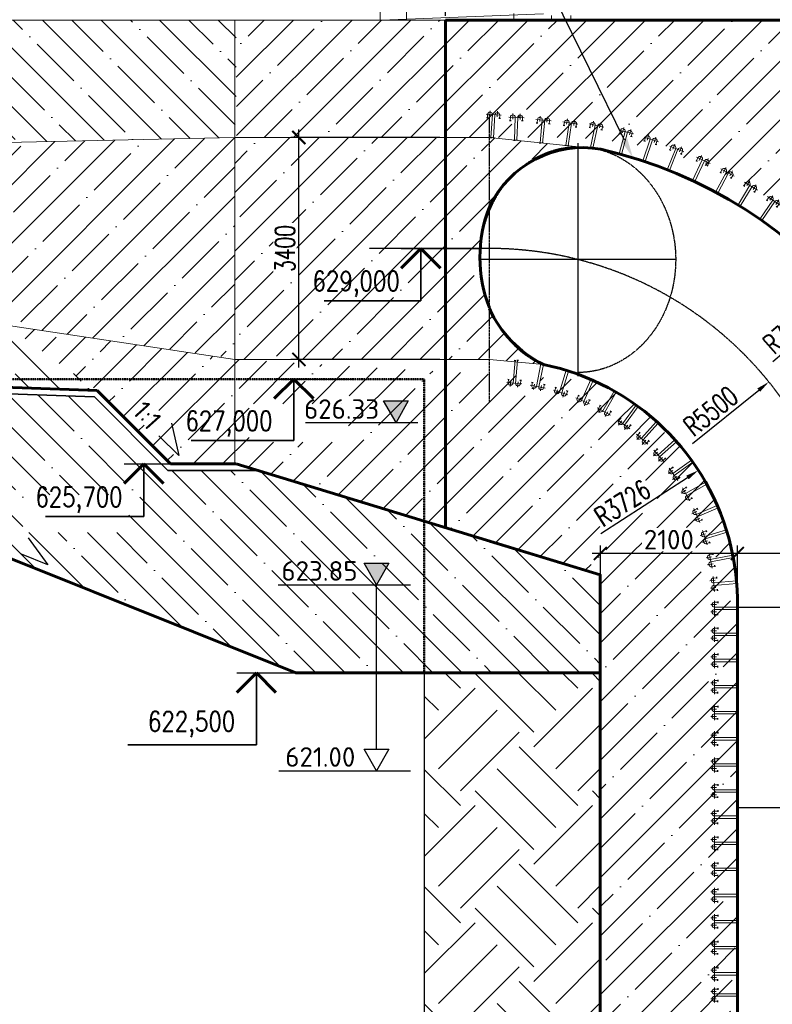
# Model space of a CAD drawing. Header units: millimetres. Extents: x 452087 to 582075, y 10891 to 81641.
# Tile 4 of 256: x 462028 to 473555, y 41457 to 56541. Entities that reach past the tile are written whole.
import ezdxf
from ezdxf import colors
from ezdxf.entities.mleader import LeaderData, LeaderLine
from ezdxf.enums import TextEntityAlignment as Align
from ezdxf.math import Vec2, Vec3

# ---------------------------------------------------------------- set-up
doc = ezdxf.new("R2010")
doc.units = ezdxf.units.MM
for name, pattern in [('ГТО-1 Пунктир', [7, 5, -2]), ('осевая', [50.8, 31.75, -6.35, 6.35, -6.35]), ('штриховая 04-2', [6, 4, -2])]:
    doc.linetypes.add(name, pattern=pattern)
doc.layers.get('Defpoints').update_dxf_attribs({"color": 8})
for name, color, linetype, lineweight in [('_ОИИиГ_Литологическая граница', 7, 'Continuous', 35), ('ГТО-2_Бетон 0.35', 2, 'Continuous', 35), ('ГТО-2_Бетон_025', 7, 'Continuous', 25), ('ГТО-2_Бетон_060', 3, 'Continuous', 60), ('ГТО-2_Оси_025', 6, 'осевая', 25), ('ГТО-2_Пунктир', 151, 'ГТО-1 Пунктир', 25), ('ГТО-2_Текст', 2, 'Continuous', 35), ('ГТО-2_Штриховка', 252, 'Continuous', 18)]:
    doc.layers.add(name, color=color, linetype=linetype, lineweight=lineweight)
for name, color, linetype in [('ГТО-2_Выноски', 7, 'Continuous'), ('ГТО-2_Размеры', 7, 'Continuous'), ('ОГСО_Размеры', 7, 'Continuous')]:
    doc.layers.add(name, color=color, linetype=linetype)
doc.layers.add('ГТО-2_Оборудование_018', color=7, linetype='Continuous', lineweight=18, true_color=0x6b6b6b)
doc.layers.add('ГТО-2_Штриховка_018', color=7, linetype='Continuous', lineweight=18, true_color=0x6b6b6b)
doc.styles.add('MOSOBL (isocpeur)', font='isocpeur.ttf')
doc.styles.add('RomanS', font='romans.shx', dxfattribs={"width": 0.7})
doc.dimstyles.new('MOSOBL 1-100 (мм)', dxfattribs={"dimscale": 100, "dimtxt": 3, "dimasz": 2, "dimexe": 1.25, "dimexo": 0.625, "dimtad": 1, "dimdec": 0, "dimzin": 9, "dimtxsty": 'RomanS', "dimblk": 'ARCHTICK', "dimcen": 2.5, "dimdle": 1.25, "dimclrd": 7, "dimclre": 7, "dimclrt": 2, "dimadec": 0, "dimazin": 0, "dimtfac": 1, "dimtdec": 0, "dimtmove": 1, "dimatfit": 3, "dimfxl": 1, "dimtfill": 1, "dimlwd": 25, "dimlwe": 25, "dimarcsym": 0})
pattern_1 = [(45, (-123916.4, -142063.87), (-449.0128, 449.0128), []), (45, (-123467.4, -142063.87), (-449.0128, 449.0128), [793.75, -158.75, 0, -158.75])]

# ---------------------------------------------------------------- blocks, each defined once
blk = doc.blocks.new('_ArchTick')
at = {"color": 0, "linetype": 'ByBlock', "const_width": 0.15}
blk.add_lwpolyline([(-0.5, -0.5), (0.5, 0.5)], dxfattribs=at)
blk = doc.blocks.new('*D560')
at = {"layer": 'Defpoints', "color": 0, "transparency": 16777216}
for p in [(468551, 57867), (468551, 56536), (482955, 56536)]:
    blk.add_point(p, dxfattribs=at)
at = {"layer": 'ГТО-2_Размеры', "color": 7, "lineweight": 25, "transparency": 16777216}
for p, q in [((468551, 56599), (468551, 57992)), ((482955, 56599), (482955, 57992)), ((483080, 57867), (468426, 57867))]:
    blk.add_line(p, q, dxfattribs=at)
at = {"layer": 'ГТО-2_Размеры', "color": 7, "lineweight": 25, "transparency": 16777216, "xscale": 200, "yscale": 200, "zscale": 200, "rotation": 180}
blk.add_blockref('_ArchTick', (468551, 57867), dxfattribs=at)
at = {"layer": 'ГТО-2_Размеры', "color": 7, "lineweight": 25, "transparency": 16777216, "xscale": 200, "yscale": 200, "zscale": 200}
blk.add_blockref('_ArchTick', (482955, 57867), dxfattribs=at)
at = {"layer": 'ГТО-2_Размеры', "color": 2, "transparency": 16777216, "insert": (475753, 58079), "char_height": 300, "attachment_point": 5, "style": 'MOSOBL (isocpeur)', "bg_fill": 3, "box_fill_scale": 1.1, "bg_fill_color": 256, "bg_fill_true_color": 13158600, "bg_fill_transparency": 0}
blk.add_mtext('14405', dxfattribs=at)
blk = doc.blocks.new('*U468')
at = {"color": 7, "lineweight": 25, "ltscale": 100}
blk.add_line((12.12, 0), (0, 0), dxfattribs=at)
at = {"color": 3, "lineweight": 60, "ltscale": 100}
for p, q in [((9.12, 0), (6.12, -3)), ((12.12, -3), (9.12, 0))]:
    blk.add_line(p, q, dxfattribs=at)
at = {"color": 2, "lineweight": 35, "ltscale": 100}
for p, q in [((9.12, 0), (9.12, -9.41)), ((9.12, -9.41), (24.85, -9.41))]:
    blk.add_line(p, q, dxfattribs=at)
at = {"color": 2, "ltscale": 100, "style": 'RomanS', "width": 0.8, "flags": 8}
for tag, p in [('OTMETKA', (26.53, -6.41)), ('OTMETKA_2', (12.35, -12.41))]:
    blk.add_attdef(tag, text='', height=3, dxfattribs=at).set_placement(p, align=Align.MIDDLE_RIGHT)
blk = doc.blocks.new('*U483')
at = {"color": 2, "lineweight": 35, "ltscale": 100}
for p, q in [((6.06, 0), (6.06, 11.03)), ((6.06, 11.03), (25.77, 11.03))]:
    blk.add_line(p, q, dxfattribs=at)
at = {"color": 3, "lineweight": 60, "ltscale": 100}
for p, q in [((6.06, 0), (3.06, 3)), ((9.06, 3), (6.06, 0))]:
    blk.add_line(p, q, dxfattribs=at)
at = {"color": 7, "lineweight": 25, "ltscale": 100}
blk.add_line((9.06, 0), (0, 0), dxfattribs=at)
at = {"color": 2, "ltscale": 100, "style": 'RomanS', "width": 0.8, "flags": 8}
for tag, p in [('OTMETKA_2', (9.29, 17.03)), ('OTMETKA', (23.47, 8.6))]:
    blk.add_attdef(tag, text='', height=3, dxfattribs=at).set_placement(p, align=Align.MIDDLE_RIGHT)
blk = doc.blocks.new('*U484')
at = {"color": 7, "lineweight": 25, "ltscale": 100}
blk.add_line((12.12, 0), (0, 0), dxfattribs=at)
at = {"color": 3, "lineweight": 60, "ltscale": 100}
for p, q in [((9.12, 0), (6.12, -3)), ((12.12, -3), (9.12, 0))]:
    blk.add_line(p, q, dxfattribs=at)
at = {"color": 2, "lineweight": 35, "ltscale": 100}
for p, q in [((9.12, 0), (9.12, -8.08)), ((9.12, -8.08), (24.16, -8.08))]:
    blk.add_line(p, q, dxfattribs=at)
at = {"color": 2, "ltscale": 100, "style": 'RomanS', "width": 0.8, "flags": 8}
for tag, p in [('OTMETKA', (26.53, -5.08)), ('OTMETKA_2', (12.35, -11.08))]:
    blk.add_attdef(tag, text='', height=3, dxfattribs=at).set_placement(p, align=Align.MIDDLE_RIGHT)
blk = doc.blocks.new('A$C09C70558')
at = {"layer": 'ГТО-2_Штриховка'}
h = blk.add_hatch(dxfattribs=at)
h.set_pattern_fill('ANSI35', color=256, scale=100)
h.set_pattern_definition([(45, (-2316046.56, -5105461.7), (-449.012806, 449.012806), []), (45, (-2315597.55, -5105461.7), (-449.012806, 449.012806), [793.75, -158.75, 0, -158.75])])
h.paths.add_polyline_path([(30323, -4991), (30323, -4039), (26400, -4177), (25006, -5175), (30005, -5000)])
h.paths.add_polyline_path([(30323, -1237), (30323, 500), (22880, 500), (22880, 500), (22880, -1300), (24200, -1328), (26400, -1376)])
for points in [[(22900, 500), (22900, -6300)], [(22900, 500), (30323, 500)], [(22900, -1300), (26400, -1376)], [(30323, -1237), (26400, -1376)], [(26400, -1376), (26400, -4177)], [(22900, -4700), (26400, -4177)]]:
    blk.add_lwpolyline(points, dxfattribs=at)
blk = doc.blocks.new('металл')
at = {"layer": 'ГТО-2_Штриховка_018', "lineweight": 25}
for p, q in [((-31, 0), (-6, 0)), ((31, 0), (6, 0)), ((-106, -300), (-81, -300)), ((106, -300), (81, -300))]:
    blk.add_line(p, q, dxfattribs=at)
at = {"layer": 'ГТО-2_Штриховка_018'}
for p, q in [((-19, 0), (-19, -352)), ((19, 0), (19, -352)), ((-94, -300), (-94, -350)), ((93, -300), (93, -350)), ((-116, -350), (116, -350)), ((-56, -407), (-56, -323)), ((56, -407), (56, -323))]:
    blk.add_line(p, q, dxfattribs=at)
for centre in [(-56, -350), (56, -350)]:
    blk.add_arc(centre, 37.5, 180, 0, dxfattribs=at)
blk = doc.blocks.new('*D515')
at = {"layer": 'Defpoints', "color": 0, "transparency": 16777216}
for p in [(470921, 48363), (470921, 47144), (473020, 47206)]:
    blk.add_point(p, dxfattribs=at)
at = {"layer": 'ГТО-2_Размеры', "color": 7, "lineweight": 25, "transparency": 16777216}
for p, q in [((470921, 47206), (470921, 48488)), ((473020, 47268), (473020, 48488)), ((473145, 48363), (470796, 48363))]:
    blk.add_line(p, q, dxfattribs=at)
at = {"layer": 'ГТО-2_Размеры', "color": 7, "lineweight": 25, "transparency": 16777216, "xscale": 200, "yscale": 200, "zscale": 200, "rotation": 180}
blk.add_blockref('_ArchTick', (470921, 48363), dxfattribs=at)
at = {"layer": 'ГТО-2_Размеры', "color": 7, "lineweight": 25, "transparency": 16777216, "xscale": 200, "yscale": 200, "zscale": 200}
blk.add_blockref('_ArchTick', (473020, 48363), dxfattribs=at)
at = {"layer": 'ГТО-2_Размеры', "color": 2, "transparency": 16777216, "insert": (471970, 48576), "char_height": 300, "attachment_point": 5, "style": 'MOSOBL (isocpeur)', "bg_fill": 3, "box_fill_scale": 1.1, "bg_fill_color": 256, "bg_fill_true_color": 13158600, "bg_fill_transparency": 0}
blk.add_mtext('2100', dxfattribs=at)
blk = doc.blocks.new('*D552')
at = {"layer": 'Defpoints', "color": 0, "transparency": 16777216}
for p in [(473020, 48363), (473020, 47206), (476420, 47058)]:
    blk.add_point(p, dxfattribs=at)
at = {"layer": 'ГТО-2_Размеры', "color": 7, "lineweight": 25, "transparency": 16777216}
for p, q in [((473020, 47268), (473020, 48488)), ((476420, 47120), (476420, 48488)), ((476545, 48363), (472895, 48363))]:
    blk.add_line(p, q, dxfattribs=at)
at = {"layer": 'ГТО-2_Размеры', "color": 7, "lineweight": 25, "transparency": 16777216, "xscale": 200, "yscale": 200, "zscale": 200, "rotation": 180}
blk.add_blockref('_ArchTick', (473020, 48363), dxfattribs=at)
at = {"layer": 'ГТО-2_Размеры', "color": 7, "lineweight": 25, "transparency": 16777216, "xscale": 200, "yscale": 200, "zscale": 200}
blk.add_blockref('_ArchTick', (476420, 48363), dxfattribs=at)
at = {"layer": 'ГТО-2_Размеры', "color": 2, "transparency": 16777216, "insert": (474720, 48576), "char_height": 300, "attachment_point": 5, "style": 'MOSOBL (isocpeur)', "bg_fill": 3, "box_fill_scale": 1.1, "bg_fill_color": 256, "bg_fill_true_color": 13158600, "bg_fill_transparency": 0}
blk.add_mtext('3400', dxfattribs=at)
blk = doc.blocks.new('*D557')
at = {"layer": 'Defpoints', "color": 0, "transparency": 16777216}
for p in [(466303, 54736), (468524, 54736), (468524, 51336)]:
    blk.add_point(p, dxfattribs=at)
at = {"layer": 'ГТО-2_Бетон_060', "color": 7, "lineweight": 25, "transparency": 16777216}
for p, q in [((466303, 51211), (466303, 54861)), ((468461, 54736), (466178, 54736)), ((468461, 51336), (466178, 51336))]:
    blk.add_line(p, q, dxfattribs=at)
at = {"layer": 'ГТО-2_Бетон_060', "color": 7, "lineweight": 25, "transparency": 16777216, "xscale": 200, "yscale": 200, "zscale": 200}
for p, rotation in [((466303, 54736), 90), ((466303, 51336), 270)]:
    blk.add_blockref('_ArchTick', p, dxfattribs=dict(at, rotation=rotation))
at = {"layer": 'ГТО-2_Бетон_060', "color": 2, "lineweight": 30, "transparency": 16777216, "insert": (466091, 53036), "char_height": 300, "attachment_point": 5, "rotation": 90, "style": 'RomanS', "bg_fill": 3, "box_fill_scale": 1.1, "bg_fill_color": 256, "bg_fill_true_color": 13158600, "bg_fill_transparency": 0}
blk.add_mtext('3400', dxfattribs=at)
blk = doc.blocks.new('*U477')
at = {"color": 7, "lineweight": 25, "ltscale": 100}
blk.add_line((12.12, 0), (0, 0), dxfattribs=at)
at = {"color": 3, "lineweight": 60, "ltscale": 100}
for p, q in [((9.12, 0), (6.12, -3)), ((12.12, -3), (9.12, 0))]:
    blk.add_line(p, q, dxfattribs=at)
at = {"color": 2, "lineweight": 35, "ltscale": 100}
for p, q in [((9.12, 0), (9.12, -8)), ((9.12, -8), (23.92, -8))]:
    blk.add_line(p, q, dxfattribs=at)
at = {"color": 2, "ltscale": 100, "style": 'RomanS', "width": 0.8, "flags": 8}
for tag, p in [('OTMETKA', (26.53, -5)), ('OTMETKA_2', (12.35, -11))]:
    blk.add_attdef(tag, text='', height=3, dxfattribs=at).set_placement(p, align=Align.MIDDLE_RIGHT)
blk = doc.blocks.new('*D578')
at = {"layer": 'Defpoints', "color": 0, "transparency": 16777216}
for p in [(472422, 49637), (469295, 47611)]:
    blk.add_point(p, dxfattribs=at)
at = {"layer": 'ГТО-2_Размеры', "color": 7, "lineweight": 25, "transparency": 16777216}
blk.add_line((470929, 48669), (472254, 49528), dxfattribs=at)
at = {"layer": 'ГТО-2_Размеры', "color": 7, "transparency": 16777216}
blk.add_solid([(472236, 49556), (472273, 49500), (472422, 49637)], dxfattribs=at)
at = {"layer": 'ГТО-2_Размеры', "color": 2, "transparency": 16777216, "insert": (471260, 49137), "char_height": 300, "attachment_point": 5, "rotation": 32.9399, "style": 'RomanS', "bg_fill": 3, "box_fill_scale": 1.1, "bg_fill_color": 256, "bg_fill_true_color": 13158600, "bg_fill_transparency": 0}
blk.add_mtext('R3726', dxfattribs=at)
blk = doc.blocks.new('*D579')
at = {"layer": 'Defpoints', "color": 0, "transparency": 16777216}
for p in [(473502, 50992), (469223, 47536)]:
    blk.add_point(p, dxfattribs=at)
at = {"layer": 'ГТО-2_Размеры', "color": 7, "lineweight": 25, "transparency": 16777216}
blk.add_line((472331, 50047), (473346, 50867), dxfattribs=at)
at = {"layer": 'ГТО-2_Размеры', "color": 7, "transparency": 16777216}
blk.add_solid([(473325, 50892), (473367, 50841), (473502, 50992)], dxfattribs=at)
at = {"layer": 'ГТО-2_Размеры', "color": 2, "transparency": 16777216, "insert": (472612, 50546), "char_height": 300, "attachment_point": 5, "rotation": 38.9306, "style": 'RomanS', "bg_fill": 3, "box_fill_scale": 1.1, "bg_fill_color": 256, "bg_fill_true_color": 13158600, "bg_fill_transparency": 0}
blk.add_mtext('R5500', dxfattribs=at)
blk = doc.blocks.new('*D580')
at = {"layer": 'Defpoints', "color": 0, "transparency": 16777216}
for p in [(474701, 52287), (469350, 47666)]:
    blk.add_point(p, dxfattribs=at)
at = {"layer": 'ГТО-2_Размеры', "color": 7, "lineweight": 25, "transparency": 16777216}
blk.add_line((473562, 51303), (474550, 52156), dxfattribs=at)
at = {"layer": 'ГТО-2_Размеры', "color": 7, "transparency": 16777216}
blk.add_solid([(474528, 52181), (474572, 52131), (474701, 52287)], dxfattribs=at)
at = {"layer": 'ГТО-2_Размеры', "color": 2, "transparency": 16777216, "insert": (473826, 51812), "char_height": 300, "attachment_point": 5, "rotation": 40.8121, "style": 'RomanS', "bg_fill": 3, "box_fill_scale": 1.1, "bg_fill_color": 256, "bg_fill_true_color": 13158600, "bg_fill_transparency": 0}
blk.add_mtext('R7070', dxfattribs=at)
blk = doc.blocks.new('АО 3-3')
at = {"layer": 'ГТО-2_Оборудование_018'}
blk.add_line((452544, 198695), (455033, 198600), dxfattribs=at)
for points in [[(454645, 202850), (454645, 198600)], [(455044, 202850), (455045, 198600)]]:
    blk.add_lwpolyline(points, dxfattribs=at)
blk = doc.blocks.new('A$C0CB52663')
at = {"layer": 'ОГСО_Размеры'}
blk.add_blockref('АО 3-3', (-429374, -198100), dxfattribs=at)

msp = doc.modelspace()

# ---------------------------------------------------------------- hatches: boundary and pattern name
at = {"layer": '_ОИИиГ_Литологическая граница', "linetype": 'Continuous', "lineweight": 30}
h = msp.add_hatch(color=5, dxfattribs=at)
h.dxf.hatch_style = 1
h.paths.add_polyline_path([(467979.3, 50699.7), (467792.8, 50368.8), (467601.2, 50699.7)])
h = msp.add_hatch(color=5, dxfattribs=at)
h.dxf.hatch_style = 1
h.paths.add_polyline_path([(467680.3, 48216.1), (467493.7, 47885.3), (467302.1, 48216.1)])
at = {"layer": 'ГТО-2_Штриховка_018'}
h = msp.add_hatch(dxfattribs=at)
h.set_pattern_fill('ANSI35', color=256, scale=100)
h.set_pattern_definition(pattern_1)
h.paths.add_polyline_path([(461842.7, 53159.4), (465320.6, 53041.8), (465320.6, 51351), (461842.7, 51855.4)])
h.paths.add_polyline_path([(461842.7, 54660.4), (465320.6, 54732.7), (465320.6, 53041.8), (461842.7, 53159.4)])
h.paths.add_polyline_path([(457897.7, 53298.5), (457897.7, 54799.4), (461842.7, 54660.4), (461842.7, 53159.4)])
h.paths.add_polyline_path([(457897.7, 51996), (457897.7, 53298.5), (461842.7, 53159.4), (461842.7, 51855.4)])
h = msp.add_hatch(dxfattribs=at)
h.set_pattern_fill('ANSI35', color=256, scale=100)
h.set_pattern_definition([(45, (-360786.1, -987741.6), (-449.0128, 449.0128), []), (45, (-360337.07, -987741.6), (-449.0128, 449.0128), [793.75, -158.75, 0, -158.75])])
edge = h.paths.add_edge_path()
edge.add_ellipse((470576.1, 52865.4), major_axis=(0, 1741.1), ratio=0.8607267, start_angle=3.29322, end_angle=64.76003)
edge.add_line((469220.6, 53607.8), (469220.6, 54736.1))
edge.add_line((469220.6, 54736.1), (470490, 54603.6))
edge = h.paths.add_edge_path()
edge.add_ellipse((470576.1, 52865.4), major_axis=(0, 1741.1), ratio=0.8607267, start_angle=115.23997, end_angle=156.74889)
edge.add_line((469984.5, 51265.7), (469220.6, 51336.5))
edge.add_line((469220.6, 51336.5), (469220.6, 52123))
edge = h.paths.add_edge_path()
edge.add_ellipse((470576.1, 52865.4), major_axis=(0, 1741.1), ratio=0.8607267, start_angle=64.76003, end_angle=115.23997)
edge.add_line((469220.6, 52123), (469220.6, 51336.1))
edge.add_line((469220.6, 51336.1), (465320.6, 51336.1))
edge.add_line((465320.6, 51336.1), (465320.6, 54736.1))
edge.add_line((465320.6, 54736.1), (469220.6, 54736.1))
edge.add_line((469220.6, 54736.1), (469220.6, 53607.8))
h.paths.add_polyline_path([(466271.9, 52526.1), (466271.9, 53546.1), (467811.3, 53546.1), (467811.3, 52526.1)], flags=16)
h.paths.add_polyline_path([(466271.9, 52526.1), (466271.9, 53546.1), (467811.3, 53546.1), (467811.3, 52526.1)], flags=16)
h = msp.add_hatch(dxfattribs=at)
h.set_pattern_fill('ANSI35', color=256, scale=100)
h.set_pattern_definition([(45, (-158512.4, -7381393.64), (-449.012806, 449.012806), []), (45, (-158063.37, -7381393.64), (-449.012806, 449.012806), [793.75, -158.75, 0, -158.75])])
h.paths.add_polyline_path([(473382.9, 36426.6), (473382.9, 35928.5), (474554.2, 35928.5), (474554.2, 36426.6)], flags=16)
edge = h.paths.add_edge_path()
edge.add_line((465340.6, 49736), (464339.4, 49736.1))
edge.add_line((464339.4, 49736.1), (463215.9, 50859.6))
edge.add_line((463215.9, 50859.6), (461820.6, 51858.7))
edge.add_line((461820.6, 51858.7), (465320.6, 51336.1))
edge.add_line((465320.6, 51336.1), (470808.2, 51015.7))
edge.add_arc((469250.7, 47582.7), 3769.8, 359.57997, 425.59675, ccw=False)
edge.add_line((473020.4, 47555), (473020.4, 42536.1))
edge.add_arc((478399.8, 41572.9), 5465, 529.84839, 635.82414)
edge.add_line((478954.4, 36136.1), (479912.7, 36136.1))
edge.add_line((479912.7, 36136.1), (479900.2, 33036.1))
edge.add_line((479900.2, 33036.1), (479910.6, 31236.1))
edge.add_line((479910.6, 31236.1), (479420.6, 31236.1))
edge.add_line((479420.6, 31236.1), (477980.6, 33036.1))
edge.add_line((477980.6, 33036.1), (474980.6, 33036.1))
edge.add_line((474980.6, 33036.1), (473380.6, 35036.1))
edge.add_line((473380.6, 35036.1), (470918.6, 35036.1))
edge.add_line((470918.6, 35036.1), (470918.6, 48036.1))
edge.add_line((470918.6, 48036.1), (465340.6, 49736))
h.paths.add_polyline_path([(465540.6, 50658.7), (465540.6, 50067.2), (467062.7, 50067.2), (467062.7, 50658.7)], flags=16)
h = msp.add_hatch(dxfattribs=at)
h.set_pattern_fill('ANSI35', color=256, scale=100, angle=90)
h.set_pattern_definition([(135, (-2005588.64, -5049425.6), (-449.012806, -449.012806), []), (135, (-2005588.64, -5048976.56), (-449.012806, -449.012806), [793.75, -158.75, 0, -158.75])])
h.paths.add_polyline_path([(466231.2, 46536.3), (460008.4, 49036.3), (457897.7, 49036.3), (457897.7, 50947), (463171.5, 50762.5), (464297.9, 49636.1), (465668.4, 49636.1), (470920.2, 48036.1), (470920.2, 46555.2), (469919.4, 46536.1), (467595.4, 46536.1)])
h.paths.add_polyline_path([(463697.7, 49262.2), (462077.5, 49262.2), (462077.5, 48683.7), (463697.7, 48683.7)])
h = msp.add_hatch(dxfattribs=at)
h.set_pattern_fill('EARTH', color=256, scale=200, angle=45)
h.set_pattern_definition([(45, (-123919.9, -142063.9), (1e-13, 1796.0512), [1270, -1270]), (45, (-124256.7, -141727.1), (1e-13, 1796.0512), [1270, -1270]), (45, (-124593.4, -141390.3), (1e-13, 1796.0512), [1270, -1270]), (135, (-124593.4, -141165.8), (-1796.0512, 1e-13), [1270, -1270]), (135, (-124256.7, -140829.1), (-1796.0512, 1e-13), [1270, -1270]), (135, (-123919.9, -140492.3), (-1796.0512, 1e-13), [1270, -1270])])
h.paths.add_polyline_path([(470923.6, 46536.3), (468223.8, 46536.3), (468223.8, 34936.1), (470923.6, 34936.1)])

# ---------------------------------------------------------------- linework, layer by layer
at = {"layer": '_ОИИиГ_Литологическая граница', "color": 5, "linetype": 'Continuous', "lineweight": 30}
for p, q in [((466404.7, 50368.8), (468127.8, 50368.8)), ((465984, 47885.3), (468014.4, 47885.3)), ((465997.2, 45035.3), (468014.4, 45035.3))]:
    msp.add_line(p, q, dxfattribs=at)
at = {"layer": '_ОИИиГ_Литологическая граница', "color": 5, "linetype": 'Continuous', "lineweight": 30, "flags": 128}
for points in [[(467792.8, 50368.8), (467601.2, 50699.7), (467979.3, 50699.7), (467792.8, 50368.8)], [(467493.7, 47885.3), (467302.1, 48216.1), (467680.3, 48216.1), (467493.7, 47885.3)], [(467493.7, 45035.3), (467302.1, 45366.1), (467680.3, 45366.1), (467493.7, 45035.3)]]:
    msp.add_lwpolyline(points, dxfattribs=at)
at = {"layer": '_ОИИиГ_Литологическая граница', "color": 5, "linetype": 'Continuous', "lineweight": 30}
msp.add_lwpolyline([(467493.7, 45366.1), (467493.7, 47885.3)], dxfattribs=at)
at = {"layer": 'ГТО-2_Бетон 0.35', "color": 0}
for p, q in [((464297.9, 49636.1), (463171.5, 50762.5)), ((465668.4, 49636.1), (464297.9, 49636.1))]:
    msp.add_line(p, q, dxfattribs=at)
at = {"layer": 'ГТО-2_Бетон 0.35', "color": 0, "flags": 128}
msp.add_lwpolyline([(457897.7, 50947), (463173, 50761.1)], dxfattribs=at)
at = {"layer": 'ГТО-2_Бетон_025'}
msp.add_lwpolyline([(468220.4, 46536.3), (468220.4, 27036.3)], dxfattribs=at)
at = {"layer": 'ГТО-2_Бетон_060', "color": 3}
msp.add_line((463214.4, 50861.1), (464339.4, 49736.1), dxfattribs=at)
at = {"layer": 'ГТО-2_Бетон_060'}
msp.add_line((473020.4, 41336.1), (473020.4, 47694.3), dxfattribs=at)
at = {"layer": 'ГТО-2_Бетон_060', "color": 3}
for points in [[(468550.6, 53036.1), (468550.6, 48758.2)], [(470920.6, 35036.1), (470920.6, 48036.1), (469220.6, 48554)]]:
    msp.add_lwpolyline(points, dxfattribs=at)
at = {"layer": 'ГТО-2_Бетон_060', "color": 3, "flags": 128}
for points in [[(457897.7, 51047.1), (463215.9, 50859.6)], [(464339.4, 49736.1), (465340.2, 49736.1)], [(470920.6, 48036.1), (465340.6, 49736.1)]]:
    msp.add_lwpolyline(points, dxfattribs=at)
at = {"layer": 'ГТО-2_Бетон_060'}
for points in [[(457897.7, 49036.3), (460008.4, 49036.3), (466258.4, 46536.3), (468220.4, 46536.3)], [(468220.4, 46536.3), (470920.2, 46536.3)]]:
    msp.add_lwpolyline(points, dxfattribs=at)
for centre, radius, start, end in [((470658, 52989.7), 1591.3, 80.24766, 154.59271), ((471228.7, 52900.2), 2151.5, 158.96608, 201.03392), ((470847.2, 52859.8), 1788.5, 204.56968, 243.45735), ((469295.3, 47610.6), 3726, 13.35365, 78.34593), ((469295.3, 47610.6), 3726, 1.28769, 13.35365)]:
    msp.add_arc(centre, radius, start, end, dxfattribs=at)
at = {"layer": 'ГТО-2_Оси_025', "ltscale": 0.25}
for p, q in [((470576.1, 54651.3), (470576.1, 51079.5)), ((472074.8, 52865.4), (469077.5, 52865.4))]:
    msp.add_line(p, q, dxfattribs=at)
at = {"layer": 'ГТО-2_Оси_025'}
msp.add_lwpolyline([(469220.6, 50692.9), (469220.6, 55092.9)], dxfattribs=at)
at = {"layer": 'ГТО-2_Пунктир', "color": 252, "linetype": 'штриховая 04-2', "lineweight": 50}
for points in [[(468220.4, 49036.1), (468220.4, 51036.1), (457897.7, 51036.1)], [(468220.4, 49036.1), (468220.4, 46536.3)]]:
    msp.add_lwpolyline(points, dxfattribs=at)
at = {"layer": 'ГТО-2_Пунктир', "extrusion": (0, 0, -1)}
msp.add_ellipse((470576.1, 52865.4), major_axis=(0, 1729.3), ratio=0.8666302, start_param=3.5066593, end_param=9.426142, dxfattribs=at)
at = {"layer": 'ГТО-2_Размеры'}
msp.add_line((476414.8, 44469.2), (473014.8, 44469.2), dxfattribs=at)
for points in [[(464352.9, 50361.2), (464466.4, 49862.2), (464160.2, 50168.5)], [(462155.9, 48604.5), (462456.8, 48190.7), (462054.7, 48351.5)]]:
    msp.add_lwpolyline(points, dxfattribs=at)
at = {"layer": 'ГТО-2_Штриховка_018'}
for p, q in [((469596.8, 56636.1, 0), (469596.8, 56536.1)), ((470170.6, 56536.1), (470170.6, 56604.1)), ((470470.6, 56604.1), (470470.6, 56536.1)), ((465320.6, 54736.1), (469220.6, 54736.1)), ((470927.5, 54558), (469220.6, 54736.1)), ((465320.6, 51336.1), (469220.6, 51336.1)), ((470047.9, 51259.8), (469220.6, 51336.5))]:
    msp.add_line(p, q, dxfattribs=at)

# ---------------------------------------------------------------- block references
at = {"layer": 'ГТО-2_Выноски'}
ref = msp.add_blockref('*U468', (467137.1, 51036.1), dxfattribs=dict(at, xscale=-100, yscale=100, zscale=100))
ref.add_attrib('OTMETKA', '627,000', dxfattribs={"layer": '0', "color": 2, "ltscale": 100, "height": 300, "style": 'RomanS', "width": 0.8}).set_placement((465901.6, 50395.5), align=Align.MIDDLE_RIGHT)
at = {"layer": 'ГТО-2_Выноски', "color": 252}
ref = msp.add_blockref('*U483', (466258.4, 46536.3), dxfattribs=dict(at, xscale=100, yscale=100, zscale=100, rotation=180))
ref.add_attrib('OTMETKA', '622,500', dxfattribs={"layer": '0', "color": 2, "ltscale": 100, "height": 300, "style": 'RomanS', "width": 0.8}).set_placement((465329, 45790.8), align=Align.MIDDLE_RIGHT)
at = {"layer": 'ГТО-2_Размеры', "xscale": -1}
msp.add_blockref('A$C09C70558', (488220.6, 56036.1), dxfattribs=at)
for p, rotation in [((469265, 54734.7), 176.4057353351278), ((469622.5, 54693.8), 177.7676989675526), ((470016.8, 54653), 174.5260777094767), ((470409.3, 54611.8), 171.2844564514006), ((470788.7, 54577.4), 168.0428351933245), ((471227, 54482.5), 164.8012139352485), ((471589.2, 54372.3), 161.5595926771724), ((471962.4, 54235.9), 158.3179714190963), ((472351.1, 54067.7), 155.0763501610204), ((472701.9, 53891.2), 151.8347289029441), ((473045.7, 53693.5), 148.5931076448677), ((473378.3, 53476.5), 145.3514863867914), ((469634.2, 51321.2), 354.7812585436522), ((470029.8, 51263.5), 348.6304107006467), ((470417, 51163.7), 342.4795628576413), ((470791.2, 51023.1), 336.3287150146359), ((471148.3, 50843.2), 330.1778671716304), ((471484, 50626), 324.027019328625), ((471794.5, 50374.2), 317.8761714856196), ((472076.2, 50090.5), 311.7253236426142), ((472325.9, 49778.2), 305.5744757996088), ((472540.7, 49441), 299.4236279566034), ((472718.1, 49082.7), 293.2727801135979), ((472856.2, 48707.5), 287.1219322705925), ((472953.2, 48319.7), 280.9710844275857), ((473008.1, 47923.7), 274.8202365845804), ((473020.4, 47524), 270.0000000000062), ((473020.4, 47124), 270.0000000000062), ((473020.4, 46724), 270.0000000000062), ((473020.4, 46324), 270.0000000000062), ((473020.4, 45924), 270.0000000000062), ((473020.4, 45524), 270.0000000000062), ((473020.4, 45124), 270.0000000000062), ((473020.4, 44724), 270.0000000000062), ((473020.4, 44324), 270.0000000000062), ((473020.4, 43924), 270.0000000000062), ((473020.4, 43524), 270.0000000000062), ((473020.4, 43124), 270.0000000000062), ((473020.4, 42724), 270.0000000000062), ((473020.4, 42323.9), 270.0000000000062), ((473020.4, 41923.9), 270.0000000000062), ((473018, 41598.5), 270.0000000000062)]:
    msp.add_blockref('металл', p, dxfattribs=dict(at, rotation=rotation))
at = {"layer": 'ГТО-2_Размеры'}
ref = msp.add_blockref('*U484', (464839.8, 49736.1), dxfattribs=dict(at, xscale=-100, yscale=100, zscale=100))
ref.add_attrib('OTMETKA', '625,700', dxfattribs={"layer": '0', "color": 2, "ltscale": 100, "height": 300, "style": 'RomanS', "width": 0.8}).set_placement((463604.3, 49228.2), align=Align.MIDDLE_RIGHT)

# ---------------------------------------------------------------- texts
at = {"layer": '_ОИИиГ_Литологическая граница', "color": 5, "linetype": 'Continuous', "lineweight": 30, "style": 'MOSOBL (isocpeur)'}
for s, p in [('626.33', (466382.8, 50426, 1252393.3)), ('623.85', (466036.1, 47946.4, 1252393.3)), ('621.00', (466096.1, 45096.4, 1252393.3))]:
    msp.add_text(s, height=300, rotation=0.0024, dxfattribs=at).set_placement(p)
at = {"layer": 'ГТО-2_Текст', "insert": (464223.9, 50432.1), "char_height": 300, "attachment_point": 3, "rotation": 311.86256, "style": 'MOSOBL (isocpeur)'}
msp.add_mtext_dynamic_manual_height_columns('1:1', width=983.896, gutter_width=12.5, heights=[0], dxfattribs=at)

# ---------------------------------------------------------------- next in the draw order: dimensions: what is measured, and where the dimension line sits
at = {"layer": 'ГТО-2_Размеры'}
for base, p1, p2, picture, middle in [((468550.6, 57866.9), (482955.4, 56536.1), (468550.6, 56536.1), '*D560', (475753, 58079.4)), ((470920.6, 48363.4), (473020.4, 47205.7), (470920.6, 47143.5), '*D515', (471970.5, 48575.9))]:
    dim = msp.add_linear_dim(base=base, p1=p1, p2=p2, angle=180, dimstyle='MOSOBL 1-100 (мм)', override={"dimtxsty": 'MOSOBL (isocpeur)'}, dxfattribs=at)
    dim.commit()
    dim.dimension.update_dxf_attribs({"geometry": picture, "text_midpoint": middle})

# ---------------------------------------------------------------- next in the draw order: hatches: boundary and pattern name
at = {"layer": 'ГТО-2_Штриховка_018'}
h = msp.add_hatch(dxfattribs=at)
h.set_pattern_fill('ANSI35', color=256, scale=100)
h.set_pattern_definition(pattern_1)
h.paths.add_polyline_path([(481270.6, 54886.1), (478418.6, 54886.1), (478418.6, 49036.1), (481270.6, 49036.1)], flags=16)
edge = h.paths.add_edge_path()
edge.add_line((483020.6, 56536.1), (483020.6, 49036.1))
edge.add_line((483020.6, 49036.1), (476287.3, 49036.1))
edge.add_arc((470286.4, 48727.7), 6008.8, 362.94242, 450.62995)
edge.add_line((470220.4, 54736.1), (465350.7, 54736.1))
edge.add_line((465350.7, 54736.1), (465340.6, 56536.1))
edge.add_line((465340.6, 56536.1), (483020.6, 56536.1))
h.paths.add_polyline_path([(483020.6, 54486.1), (482661.8, 54527.2), (482730.6, 56536.1), (487720.6, 56536.1), (487720.6, 56036.1), (484320.6, 56036.1), (484320.6, 55136.1)])

# ---------------------------------------------------------------- next in the draw order: linework, layer by layer
at = {"layer": 'ГТО-2_Бетон_060', "color": 3}
msp.add_lwpolyline([(468550.6, 53036.1), (468550.6, 56536.1)], dxfattribs=at)
at = {"layer": 'ГТО-2_Бетон_060'}
msp.add_lwpolyline([(482750.7, 56536.1), (468550.6, 56536.1)], dxfattribs=at)
at = {"layer": 'ГТО-2_Штриховка_018'}
for p, q in [((469596.8, 56636.1, 0), (469596.8, 56536.1)), ((470170.6, 56536.1), (470170.6, 56604.1)), ((470470.6, 56604.1), (470470.6, 56536.1))]:
    msp.add_line(p, q, dxfattribs=at)
msp.add_lwpolyline([(469220.6, 56536.1), (465320.6, 56536.2), (465320.6, 49736.2), (469220.6, 48553.9)], dxfattribs=at)

# ---------------------------------------------------------------- next in the draw order: block references
at = {"color": 1, "xscale": -1}
msp.add_blockref('A$C0CB52663', (493220.6, 56036.1), dxfattribs=at)

# ---------------------------------------------------------------- next in the draw order: dimensions: what is measured, and where the dimension line sits
at = {"layer": 'ГТО-2_Размеры'}
dim = msp.add_linear_dim(base=(473020.4, 48363.4), p1=(476420.4, 47058), p2=(473020.4, 47205.7), angle=180, dimstyle='MOSOBL 1-100 (мм)', override={"dimtxsty": 'MOSOBL (isocpeur)'}, dxfattribs=at)
dim.commit()
dim.dimension.update_dxf_attribs({"geometry": '*D552', "text_midpoint": (474720.4, 48575.9)})

# ---------------------------------------------------------------- next in the draw order: leaders
at = {"layer": 'ГТО-2_Выноски'}
ml = msp.add_multileader_mtext('Standard', dxfattribs=at)
ml.set_content('{\\C2;Напорные трубопроводы\\P(см. комплект 1103.1.5-20-8-ИОС.МО.)}', color=256, style='MOSOBL (isocpeur)')
ml.set_leader_properties(color=7, lineweight=25)
ml.build(insert=Vec2(0, 0))
ml.multileader.update_dxf_attribs({"has_dogleg": 0, "text_left_attachment_type": 6, "text_right_attachment_type": 6, "dogleg_length": 0, "arrow_head_size": 300})
ctx = ml.context
ctx.base_point, ctx.char_height, ctx.arrow_head_size, ctx.landing_gap_size, ctx.plane_origin = Vec3(468631.7, 60128.8, 0), 300, 300, 200, Vec3(464137.3, 59418.1, 0)
ctx.left_attachment, ctx.right_attachment, ctx.text_align_type = 6, 6, 2
notes = []
notes.append((ctx, [(1, (1, 1, 0), (468631.7, 60128.8, 0), (1, 0), 0, [(0, [(471420.7, 54426.2, 0)], 0, [])])]))
ctx.mtext.insert, ctx.mtext.alignment, ctx.mtext.flow_direction = Vec3(475551.7, 60488.8, 0), 3, 5
for ctx, leaders in notes:
    for number, flags, end, landing, length, lines in leaders:
        leader = LeaderData()
        leader.index, (leader.has_last_leader_line, leader.has_dogleg_vector, leader.attachment_direction) = number, flags
        leader.last_leader_point, leader.dogleg_vector, leader.dogleg_length = Vec3(end), Vec3(landing), length
        for number, points, colour, breaks in lines:
            line = LeaderLine()
            line.index, line.vertices, line.color, line.breaks = number, Vec3.list(points), colors.encode_raw_color(colour), breaks
            leader.lines.append(line)
        ctx.leaders.append(leader)

# ---------------------------------------------------------------- next in the draw order: linework, layer by layer
at = {"layer": 'ГТО-2_Бетон_060'}
msp.add_arc((469350.4, 47666.1), 7070, 359.98996, 77.11035, dxfattribs=at)
at = {"layer": 'ГТО-2_Оси_025', "ltscale": 0.25}
msp.add_arc((469223.2, 47536.1), 5500, 0, 90.02703, dxfattribs=at)
at = {"layer": 'ГТО-2_Размеры'}
msp.add_line((476420.4, 47536.1), (473020.4, 47536.1), dxfattribs=at)

# ---------------------------------------------------------------- next in the draw order: dimensions: what is measured, and where the dimension line sits
at = {"layer": 'ГТО-2_Бетон_060', "lineweight": 30}
dim = msp.add_linear_dim(base=(466303.1, 54736.1), p1=(468524, 51336.1), p2=(468524, 54736.1), angle=90, dimstyle='MOSOBL 1-100 (мм)', dxfattribs=at)
dim.commit()
dim.dimension.update_dxf_attribs({"geometry": '*D557', "text_midpoint": (466090.6, 53036.1)})

# ---------------------------------------------------------------- next in the draw order: linework, layer by layer
at = {"layer": 'ГТО-2_Оси_025', "ltscale": 0.25}
msp.add_line((469223.2, 53036.1), (467377.8, 53036.1), dxfattribs=at)

# ---------------------------------------------------------------- next in the draw order: block references
at = {"layer": 'ГТО-2_Размеры'}
ref = msp.add_blockref('*U477', (469084.7, 53036.1), dxfattribs=dict(at, xscale=-100, yscale=100, zscale=100))
ref.add_attrib('OTMETKA', '629,000', dxfattribs={"layer": '0', "color": 2, "ltscale": 100, "height": 300, "style": 'RomanS', "width": 0.8}).set_placement((467849.2, 52536.5), align=Align.MIDDLE_RIGHT)

# ---------------------------------------------------------------- next in the draw order: dimensions: what is measured, and where the dimension line sits
dim = msp.add_radius_dim(center=(469295.3, 47610.6), mpoint=(472422.3, 49636.6), dimstyle='MOSOBL 1-100 (мм)', override={"dimsah": 1}, dxfattribs=at)
dim.commit()
dim.dimension.update_dxf_attribs({"geometry": '*D578', "text_midpoint": (471375.9, 48958.6), "dimtype": 164})

# ---------------------------------------------------------------- next in the draw order: dimensions: what is measured, and where the dimension line sits
dim = msp.add_radius_dim(center=(469223.2, 47536.1), mpoint=(473501.7, 50992.2), dimstyle='MOSOBL 1-100 (мм)', override={"dimsah": 1}, dxfattribs=at)
dim.commit()
dim.dimension.update_dxf_attribs({"geometry": '*D579', "text_midpoint": (472745.1, 50381.1), "dimtype": 164})

# ---------------------------------------------------------------- next in the draw order: dimensions: what is measured, and where the dimension line sits
dim = msp.add_radius_dim(center=(469350.4, 47666.1), mpoint=(474701.3, 52286.9), dimstyle='MOSOBL 1-100 (мм)', override={"dimsah": 1}, dxfattribs=at)
dim.commit()
dim.dimension.update_dxf_attribs({"geometry": '*D580', "text_midpoint": (473965.3, 51651.3), "dimtype": 164})

doc.saveas('drawing.dxf')
